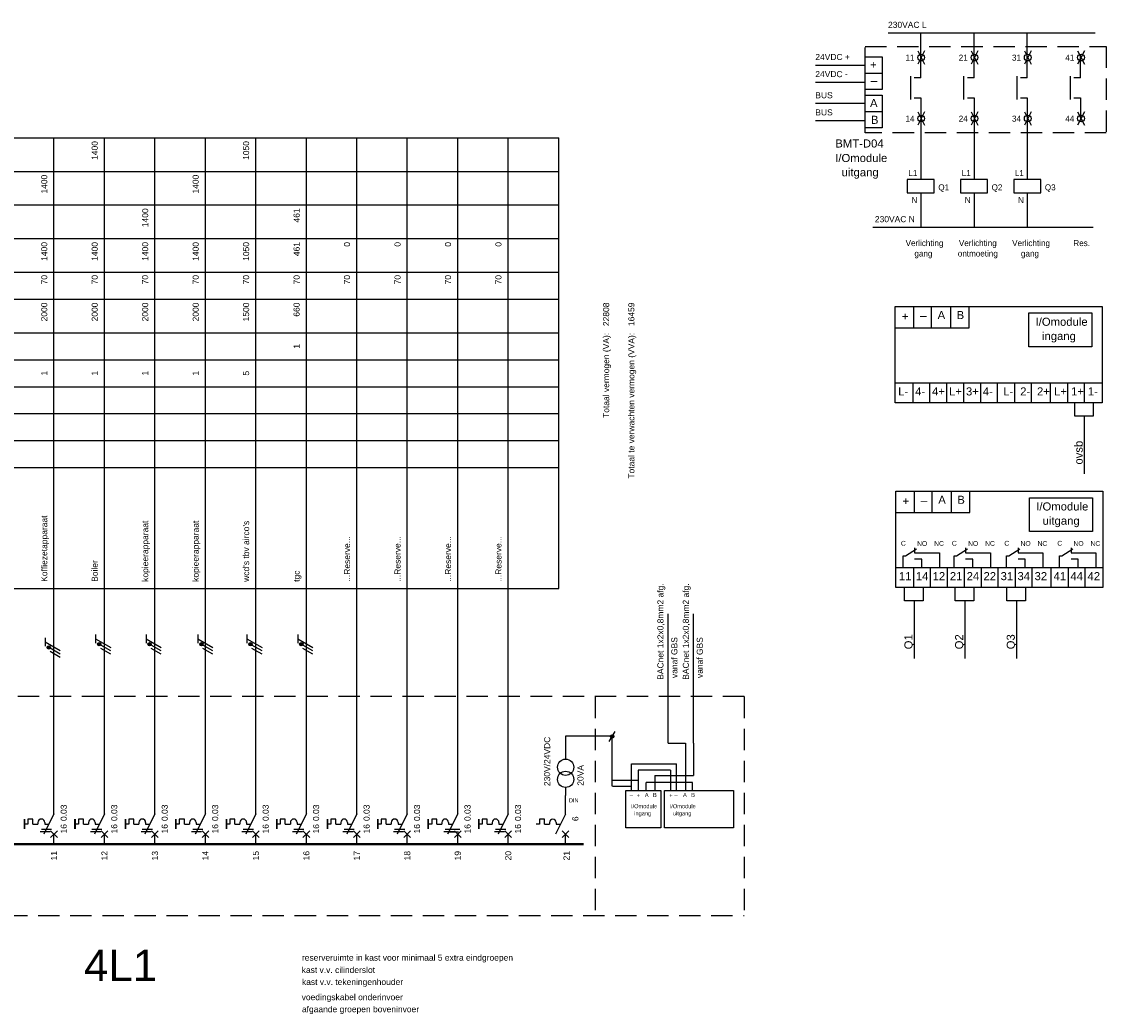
# Model space of a CAD drawing. Extents: x -1048 to 9041, y -525 to 7485.
# Tile 8 of 18: x 1779 to 2101, y -524 to -229. Entities that reach past the tile are written whole.
import ezdxf
from ezdxf.enums import TextEntityAlignment as Align

# ---------------------------------------------------------------- set-up
doc = ezdxf.new("R2010")
doc.units = 0
doc.linetypes.add('HIDDEN', pattern=[9.525, 6.35, -3.175])
doc.layers.get('0').update_dxf_attribs({"linetype": 'CONTINUOUS'})
for name, color, linetype in [('BL$2----', 7, 'CONTINUOUS'), ('EL$1----', 3, 'CONTINUOUS'), ('EL$1----_3L1', 3, 'CONTINUOUS'), ('EL$1----_4L1', 3, 'CONTINUOUS'), ('EL$1----_LK0', 3, 'CONTINUOUS'), ('EL6121--', 3, 'CONTINUOUS'), ('EL6221--', 3, 'CONTINUOUS'), ('EL6522--', 3, 'CONTINUOUS'), ('SHT00006', 7, 'CONTINUOUS')]:
    doc.layers.add(name, color=color, linetype=linetype)
doc.styles.add('BURO-012', font='ARIAL.TTF', dxfattribs={"height": 1.2})
doc.styles.add('BURO-018', font='ARIAL.TTF', dxfattribs={"height": 1.8})
doc.styles.add('EL', font='EB.shx')
doc.styles.get("Standard").update_dxf_attribs({"font": 'ARIAL.TTF'})

# ---------------------------------------------------------------- blocks, each defined once
blk = doc.blocks.new('0302A1_')
at = {"color": 0, "linetype": 'Continuous'}
blk.add_line((-0.87, -1.5), (0.87, 1.5), dxfattribs=at)
at = {"color": 0, "const_width": 0.5}
blk.add_lwpolyline([(-0.25, 0, 1), (0.25, 0, 1)], format="xyb", close=True, dxfattribs=at)
at = {"color": 0, "linetype": 'Continuous'}
blk.add_circle((0, 0), 0.5, dxfattribs=at)
blk = doc.blocks.new('VOLTAGELABEL')
at = {"color": 0}
blk.add_attdef('VOLTAGE', (0, 0), '', height=1.8, dxfattribs=at)
blk = doc.blocks.new('K101')
at = {"color": 0}
for p, q in [((-4, 2), (-4, -2)), ((4, 2), (-4, 2)), ((4, -2), (4, 2)), ((-4, -2), (4, -2))]:
    blk.add_line(p, q, dxfattribs=at)
at = {"style": 'EL'}
for tag, p in [('K1', (-1, 3)), ('LC', (-5, -1)), ('K2', (-1, -5))]:
    blk.add_attdef(tag, text='', height=1.8, dxfattribs=at).set_placement(p, align=Align.RIGHT)
at = {"flags": 11}
for tag, p in [('I1', (0, 2)), ('I2', (0, -2))]:
    blk.add_attdef(tag, p, '', height=1, dxfattribs=at)
at = {"style": 'EL'}
blk.add_attdef('PNAME', (4, -6), '', height=2.5, dxfattribs=at)
blk = doc.blocks.new('K213')
at = {"color": 0}
for p, q in [((-3, -3.5), (-3, 3.5)), ((0, 3), (-2, 3)), ((-2, -3), (0, -3))]:
    blk.add_line(p, q, dxfattribs=at)
at = {"style": 'EL'}
for tag, p in [('1', (-1, 5)), ('2', (-1, -6))]:
    blk.add_attdef(tag, text='', height=1.8, dxfattribs=at).set_placement(p, align=Align.RIGHT)
blk.add_attdef('RNAME', (4, -1.25), '', height=2.5, dxfattribs=at)
at = {"style": 'EL', "flags": 1}
blk.add_attdef('VDB', text='', height=1.8, dxfattribs=at).set_placement((9, -4.25), align=Align.RIGHT)
blk.add_attdef('VDS', (10, -4.25), '', height=1.8, dxfattribs=at)
blk = doc.blocks.new('X107')
at = {"color": 0}
for p, q in [((1, 2), (-1, -2)), ((-1, 2), (1, -2))]:
    blk.add_line(p, q, dxfattribs=at)
blk.add_circle((0, 0), 1, dxfattribs=at)
at = {"style": 'EL'}
for tag, p in [('LC', (-2, 2)), ('ID', (-1.99, -0.93))]:
    blk.add_attdef(tag, text='', height=1.8, dxfattribs=at).set_placement(p, align=Align.RIGHT)
at = {"style": 'EL', "flags": 1}
blk.add_attdef('PNAME', (3, 2), '', height=2.5, dxfattribs=at)
at = {"style": 'EL'}
blk.add_attdef('NO', (2.06, -0.93), '', height=1.8, dxfattribs=at)
blk = doc.blocks.new('B26A')
at = {"color": 0, "linetype": 'Continuous'}
for p, q in [((0, 9), (0, 21)), ((-7.75, 7.5), (-7.75, 6)), ((-6.25, 7.5), (-7.75, 7.5)), ((-6.25, 6), (-6.25, 7.5)), ((-4.75, 6.5), (-4.75, 6)), ((0, 9), (-3, 3)), ((-2.75, 6.5), (-2.75, 6)), ((-7.75, 6), (-8.75, 6)), ((-6.25, 6), (-4.75, 6)), ((-4.12, 3.75), (-1.12, 3.75)), ((-3.75, 4.5), (-0.75, 4.5)), ((-2.75, 6), (-1.5, 6)), ((-1, 4), (1, 2)), ((-1, 2), (1, 4)), ((0, 0), (0, 3))]:
    blk.add_line(p, q, dxfattribs=at)
at = {"color": 0, "const_width": 0.5}
blk.add_lwpolyline([(-8.75, 7.5), (-8.75, 4.5)], dxfattribs=at)
at = {"color": 0, "linetype": 'Continuous'}
blk.add_arc((-3.75, 6.5), 1, 0, 180, dxfattribs=at)
at = {"color": 1, "style": 'BURO-018'}
blk.add_attdef('E_VRIJ1', (-2.95, 11.24), '', height=1.8, rotation=90, dxfattribs=at)
at = {"color": 1, "linetype": 'Continuous', "style": 'BURO-018'}
blk.add_attdef('E_IAAN', text='', height=1.8, rotation=90, dxfattribs=at).set_placement((2, 6.9), align=Align.TOP_LEFT)
blk.add_attdef('E_IIA', text='', height=1.8, rotation=90, dxfattribs=at).set_placement((2, 6), align=Align.TOP_RIGHT)
blk = doc.blocks.new('m1')
at = {"color": 0, "linetype": 'Continuous'}
blk.add_line((0, 21), (0, 33), dxfattribs=at)
blk = doc.blocks.new('b1s')
at = {"color": 0, "linetype": 'Continuous'}
blk.add_line((0, 33), (0, 54), dxfattribs=at)
blk = doc.blocks.new('m1s')
at = {"color": 0, "linetype": 'Continuous'}
blk.add_line((0, 54), (0, 66), dxfattribs=at)

msp = doc.modelspace()

# ---------------------------------------------------------------- linework, layer by layer
at = {"color": 0, "linetype": 'Continuous'}
for p, q in [((1785.78, -412.51), (1785.78, -415.01)), ((1800.78, -411.6), (1800.78, -414.1)), ((1815.76, -411.6), (1815.76, -414.1)), ((1831.14, -411.6), (1831.14, -414.1)), ((1845.73, -411.6), (1845.73, -414.1)), ((1860.84, -411.6), (1860.84, -414.1)), ((1785.78, -413.76), (1790.28, -416.36)), ((1790.28, -417.36), (1787.28, -415.63)), ((1800.78, -412.85), (1805.28, -415.45)), ((1805.28, -416.45), (1802.28, -414.72)), ((1805.28, -417.45), (1802.28, -415.72)), ((1815.76, -412.85), (1820.26, -415.45)), ((1820.26, -416.45), (1817.26, -414.72)), ((1820.26, -417.45), (1817.26, -415.72)), ((1831.14, -412.85), (1835.64, -415.45)), ((1835.64, -416.45), (1832.64, -414.72)), ((1835.64, -417.45), (1832.64, -415.72)), ((1845.73, -412.85), (1850.23, -415.45)), ((1850.23, -416.45), (1847.23, -414.72)), ((1850.23, -417.45), (1847.23, -415.72)), ((1860.84, -412.85), (1865.34, -415.45)), ((1865.34, -416.45), (1862.34, -414.72)), ((1865.34, -417.45), (1862.34, -415.72)), ((1790.28, -418.36), (1787.28, -416.63))]:
    msp.add_line(p, q, dxfattribs=at)
at = {"color": 0, "linetype": 'Continuous', "const_width": 0.5}
for points in [[(1787.1, -415.38, 1), (1786.6, -415.38, 1)], [(1802.1, -414.47, 1), (1801.6, -414.47, 1)], [(1817.08, -414.47, 1), (1816.58, -414.47, 1)], [(1832.45, -414.47, 1), (1831.95, -414.47, 1)], [(1847.05, -414.47, 1), (1846.55, -414.47, 1)], [(1862.16, -414.47, 1), (1861.66, -414.47, 1)]]:
    msp.add_lwpolyline(points, format="xyb", close=True, dxfattribs=at)
at = {"color": 0, "linetype": 'Continuous'}
for centre in [(1786.85, -415.38), (1801.85, -414.47), (1816.83, -414.47), (1832.2, -414.47), (1846.8, -414.47), (1861.91, -414.47)]:
    msp.add_circle(centre, 0.5, dxfattribs=at)
at = {"layer": 'EL$1----', "color": 1, "linetype": 'Continuous'}
for p, q in [((2029.46, -244.7), (2034.55, -244.7)), ((2029.46, -256.07), (2034.55, -256.07))]:
    msp.add_line(p, q, dxfattribs=at)
at = {"layer": 'EL$1----', "color": 1, "linetype": 'HIDDEN'}
for p, q in [((1993.57, -430.03), (1545.6, -430.03)), ((1949.23, -430.03), (1949.23, -495.03)), ((1993.57, -430.03), (1993.57, -495.03)), ((1545.6, -495.03), (1993.57, -495.03))]:
    msp.add_line(p, q, dxfattribs=at)
msp.add_lwpolyline([(2029.48, -236.8), (2101.15, -236.8), (2101.15, -262.44), (2029.48, -262.44)], close=True, dxfattribs=at)
at = {"layer": 'EL$1----', "color": 1, "linetype": 'Continuous'}
for points in [[(2029.46, -239.85), (2034.55, -239.85), (2034.55, -249.55), (2029.46, -249.55)], [(2029.46, -251.23), (2034.55, -251.23), (2034.55, -260.92), (2029.46, -260.92)]]:
    msp.add_lwpolyline(points, close=True, dxfattribs=at)
at = {"layer": 'EL$1----', "const_width": 0.7}
for points in [[(1900.9, -473.9), (1885.9, -473.9)], [(1915.9, -473.9), (1900.9, -473.9)]]:
    msp.add_lwpolyline(points, dxfattribs=at)
at = {"layer": 'EL$1----'}
for points in [[(1915.9, -473.9, 0.7, 0.7, 0), (1900.9, -473.9, 0.7, 0.7, 0)], [(1945.81, -473.9, 0.7, 0.7, 0), (1930.81, -473.9, 0.7, 0.7, 0)]]:
    msp.add_lwpolyline(points, format="xyseb", dxfattribs=at)
at = {"layer": 'EL$1----_4L1', "color": 1}
for p, q in [((1563.4, -263.9), (1938.4, -263.9)), ((1938.4, -397.9), (1938.4, -263.9)), ((1563.4, -273.9), (1938.4, -273.9)), ((1563.4, -283.9), (1938.4, -283.9)), ((1563.4, -293.9), (1938.4, -293.9)), ((1563.4, -303.9), (1938.4, -303.9)), ((1563.4, -311.9), (1938.4, -311.9)), ((1563.4, -321.9), (1938.4, -321.9)), ((1563.4, -329.9), (1938.4, -329.9)), ((1563.4, -337.9), (1938.4, -337.9)), ((1563.4, -345.9), (1938.4, -345.9)), ((1563.4, -353.9), (1938.4, -353.9)), ((1563.4, -361.9), (1938.4, -361.9)), ((1563.4, -397.9), (1938.4, -397.9))]:
    msp.add_line(p, q, dxfattribs=at)
at = {"layer": 'EL$1----_4L1'}
for p, q in [((1788.4, -407.9), (1788.4, -263.9)), ((1803.4, -407.9), (1803.4, -263.9)), ((1818.4, -407.9), (1818.4, -263.9)), ((1833.4, -407.9), (1833.4, -263.9)), ((1848.4, -407.9), (1848.4, -263.9)), ((1863.4, -407.9), (1863.4, -263.9)), ((1878.4, -407.9), (1878.4, -263.9)), ((1893.4, -407.9), (1893.4, -263.9)), ((1908.4, -407.9), (1908.4, -263.9)), ((1923.4, -407.9), (1923.4, -263.9))]:
    msp.add_line(p, q, dxfattribs=at)
for points in [[(1780.9, -473.9, 0.7, 0.7, 0), (1765.9, -473.9, 0.7, 0.7, 0)], [(1795.9, -473.9, 0.7, 0.7, 0), (1780.9, -473.9, 0.7, 0.7, 0)], [(1810.9, -473.9, 0.7, 0.7, 0), (1795.9, -473.9, 0.7, 0.7, 0)], [(1825.9, -473.9, 0.7, 0.7, 0), (1810.9, -473.9, 0.7, 0.7, 0)], [(1840.9, -473.9, 0.7, 0.7, 0), (1825.9, -473.9, 0.7, 0.7, 0)], [(1855.9, -473.9, 0.7, 0.7, 0), (1840.9, -473.9, 0.7, 0.7, 0)], [(1870.9, -473.9, 0.7, 0.7, 0), (1855.9, -473.9, 0.7, 0.7, 0)], [(1885.9, -473.9, 0.7, 0.7, 0), (1870.9, -473.9, 0.7, 0.7, 0)], [(1900.9, -473.9, 0.7, 0.7, 0), (1885.9, -473.9, 0.7, 0.7, 0)], [(1915.9, -473.9, 0.7, 0.7, 0), (1900.9, -473.9, 0.7, 0.7, 0)], [(1930.9, -473.9, 0.7, 0.7, 0), (1915.9, -473.9, 0.7, 0.7, 0)]]:
    msp.add_lwpolyline(points, format="xyseb", dxfattribs=at)
at = {"layer": 'EL$1----_LK0', "linetype": 'Continuous'}
for p, q in [((1940.47, -441.75), (1940.46, -448.61)), ((1954.32, -441.75), (1940.47, -441.75)), ((1940.46, -457.02), (1940.46, -459.42)), ((1940.46, -464.92), (1940.46, -459.42)), ((1932.67, -466.42), (1932.67, -467.92)), ((1934.17, -466.42), (1932.67, -466.42)), ((1934.17, -467.92), (1934.17, -466.42)), ((1940.46, -464.92), (1937.46, -470.92)), ((1905.64, -470.17), (1908.64, -470.17)), ((1906.02, -469.42), (1909.02, -469.42)), ((1932.67, -467.92), (1931.67, -467.92)), ((1934.17, -467.92), (1935.67, -467.92)), ((1935.67, -467.42), (1935.67, -467.92)), ((1937.67, -467.42), (1937.67, -467.92)), ((1937.67, -467.92), (1938.92, -467.92)), ((1939.46, -469.92), (1941.46, -471.92)), ((1939.46, -471.92), (1941.46, -469.92)), ((1940.46, -473.92), (1940.46, -470.92))]:
    msp.add_line(p, q, dxfattribs=at)
for centre in [(1940.46, -451.01), (1940.46, -454.62)]:
    msp.add_circle(centre, 2.41, dxfattribs=at)
msp.add_arc((1936.67, -467.42), 1, 0, 180, dxfattribs=at)
at = {"layer": 'EL6121--', "color": 1, "linetype": 'Continuous'}
for p, q in [((2043.95, -320.39), (2043.95, -314.01)), ((2049.22, -320.39), (2049.22, -314.01)), ((2054.93, -320.39), (2054.93, -314.01)), ((2060.44, -320.39), (2060.44, -314.01)), ((2038.44, -320.39), (2060.44, -320.39)), ((2043.6, -336.71), (2043.6, -342.69)), ((2048.64, -336.71), (2048.64, -342.69)), ((2058.74, -336.71), (2058.74, -342.69)), ((2063.74, -336.71), (2063.74, -342.69)), ((2073.83, -336.71), (2073.83, -342.69)), ((2078.84, -336.71), (2078.84, -342.69)), ((2089.58, -336.71), (2089.58, -342.69)), ((2094.59, -336.71), (2094.59, -342.69)), ((2091.78, -346.69), (2091.78, -342.85)), ((2097.28, -342.85), (2097.28, -346.69)), ((2097.28, -346.69), (2091.78, -346.69)), ((2094.58, -346.8), (2094.58, -363.82)), ((2044.14, -375.29), (2044.14, -368.91)), ((2049.41, -375.29), (2049.41, -368.91)), ((2055.12, -375.29), (2055.12, -368.91)), ((2060.63, -375.29), (2060.63, -368.91)), ((2038.63, -375.29), (2060.63, -375.29)), ((2041.45, -388.2), (2044.71, -386.07)), ((2044.18, -385.79), (2044.18, -387.31)), ((2056.61, -388.2), (2059.86, -386.07)), ((2059.34, -385.79), (2059.34, -387.31)), ((2072.19, -388.2), (2075.45, -386.07)), ((2074.92, -385.79), (2074.92, -387.31)), ((2087.93, -388.2), (2091.19, -386.07)), ((2090.66, -385.79), (2090.66, -387.31)), ((2040.77, -391.47), (2040.77, -388.2)), ((2040.77, -388.2), (2041.45, -388.2)), ((2044.18, -387.31), (2051.54, -387.31)), ((2046.3, -389.13), (2044.18, -389.13)), ((2046.3, -391.58), (2046.3, -389.13)), ((2051.54, -387.31), (2051.54, -391.66)), ((2055.92, -391.47), (2055.92, -388.2)), ((2055.92, -388.2), (2056.61, -388.2)), ((2059.34, -387.31), (2066.7, -387.31)), ((2061.45, -389.13), (2059.34, -389.13)), ((2061.45, -391.58), (2061.45, -389.13)), ((2066.7, -387.31), (2066.7, -391.66)), ((2071.5, -391.47), (2071.5, -388.2)), ((2071.5, -388.2), (2072.19, -388.2)), ((2074.92, -387.31), (2082.28, -387.31)), ((2077.03, -389.13), (2074.92, -389.13)), ((2077.03, -391.58), (2077.03, -389.13)), ((2082.28, -387.31), (2082.28, -391.66)), ((2087.24, -391.47), (2087.24, -388.2)), ((2087.24, -388.2), (2087.93, -388.2)), ((2090.66, -387.31), (2098.02, -387.31)), ((2092.77, -389.13), (2090.66, -389.13)), ((2092.77, -391.58), (2092.77, -389.13)), ((2098.02, -387.31), (2098.02, -391.66)), ((2043.8, -391.61), (2043.8, -397.59)), ((2048.83, -391.61), (2048.83, -397.59)), ((2058.93, -391.61), (2058.93, -397.59)), ((2063.94, -391.61), (2063.94, -397.59)), ((2074.03, -391.61), (2074.03, -397.59)), ((2079.03, -391.61), (2079.03, -397.59)), ((2089.77, -391.61), (2089.77, -397.59)), ((2094.78, -391.61), (2094.78, -397.59)), ((2041.22, -401.59), (2041.22, -397.75)), ((2046.73, -397.75), (2046.73, -401.59)), ((2056.28, -401.59), (2056.28, -397.75)), ((2061.79, -397.75), (2061.79, -401.59)), ((2071.63, -401.59), (2071.63, -397.75)), ((2077.13, -397.75), (2077.13, -401.59)), ((2046.73, -401.59), (2041.22, -401.59)), ((2044.03, -401.7), (2044.03, -418.72)), ((2061.79, -401.59), (2056.28, -401.59)), ((2059.09, -401.7), (2059.09, -418.72)), ((2077.13, -401.59), (2071.63, -401.59)), ((2074.43, -401.7), (2074.43, -418.72)), ((1954.32, -456.64), (1954.32, -441.75)), ((1959.99, -457.95), (1959.99, -450)), ((1959.99, -450), (1973.46, -450)), ((1973.46, -457.95), (1973.46, -450)), ((1971.59, -451.86), (1962.02, -451.86)), ((1962.02, -451.86), (1962.02, -457.95)), ((1971.59, -451.86), (1971.59, -457.9)), ((1962.02, -454.98), (1954.38, -454.98)), ((1954.38, -456.64), (1959.99, -456.64))]:
    msp.add_line(p, q, dxfattribs=at)
at = {"layer": 'EL6121--', "linetype": 'Continuous'}
for p, q in [((2038.44, -336.71), (2099.99, -336.71)), ((2053.64, -336.71), (2053.64, -342.69)), ((2068.75, -336.71), (2068.75, -342.69)), ((2084.5, -336.71), (2084.5, -342.69)), ((2038.63, -391.61), (2100.18, -391.61)), ((2053.83, -391.61), (2053.83, -397.59)), ((2068.94, -391.61), (2068.94, -397.59)), ((2084.69, -391.61), (2084.69, -397.59)), ((1970.92, -443.86), (1976.06, -443.86)), ((1976.06, -443.86), (1976.06, -457.88)), ((1978.47, -443.86), (1978.47, -453.44)), ((1966.99, -453.44), (1966.99, -457.88)), ((1966.99, -453.44), (1978.47, -453.44)), ((1978.16, -455.52), (1964.44, -455.52)), ((1964.44, -457.88), (1964.44, -455.52)), ((1978.16, -457.88), (1978.16, -455.52))]:
    msp.add_line(p, q, dxfattribs=at)
for points in [[(2038.43, -314.02), (2099.93, -314.02), (2099.93, -342.69), (2038.43, -342.69)], [(2038.62, -368.92), (2100.13, -368.92), (2100.13, -397.59), (2038.62, -397.59)], [(1958.33, -457.94), (1968.72, -457.94), (1968.72, -469.01), (1958.33, -469.01)], [(1969.83, -457.94), (1990.39, -457.94), (1990.39, -469.01), (1969.83, -469.01)]]:
    msp.add_lwpolyline(points, close=True, dxfattribs=at)
at = {"layer": 'EL6121--', "color": 1, "linetype": 'Continuous'}
for points in [[(2078.11, -316), (2096.88, -316), (2096.88, -326.06), (2078.11, -326.06)], [(2078.3, -370.9), (2097.07, -370.9), (2097.07, -380.97), (2078.3, -380.97)]]:
    msp.add_lwpolyline(points, close=True, dxfattribs=at)
at = {"layer": 'EL6522--'}
for p, q in [((1970.92, -443.86), (1970.92, -405.38)), ((1978.47, -443.86), (1978.47, -405.38))]:
    msp.add_line(p, q, dxfattribs=at)
at = {"layer": 'SHT00006', "color": 7}
for points in [[(2036.36, -232.75), (2097.79, -232.75)], [(2014.75, -242.3), (2029.46, -242.3)], [(2014.75, -247.4), (2029.46, -247.4)], [(2014.75, -253.68), (2029.46, -253.68)], [(2014.75, -258.77), (2029.46, -258.77)], [(2031.74, -290.51), (2097.22, -290.51)]]:
    msp.add_lwpolyline(points, dxfattribs=at)
at = {"layer": 'SHT00006', "linetype": 'Continuous'}
for points in [[(2046.02, -246.06), (2046.02, -232.61)], [(2061.85, -246.06), (2061.85, -232.61)], [(2077.67, -246.06), (2077.67, -232.61)], [(2093.52, -246.06), (2093.52, -239.22)], [(2046.02, -252.06), (2046.02, -260.66)], [(2061.85, -252.06), (2061.85, -260.66)], [(2077.67, -252.06), (2077.67, -260.66)], [(2093.52, -252.06), (2093.52, -258.77)]]:
    msp.add_lwpolyline(points, dxfattribs=at)
at = {"layer": 'SHT00006'}
for points in [[(2046, -259.91), (2046, -265.32)], [(2046, -259.91), (2046, -265.32)], [(2061.83, -259.91), (2061.83, -265.32)], [(2061.83, -259.91), (2061.83, -265.32)], [(2077.65, -259.91), (2077.65, -265.32)], [(2077.65, -259.91), (2077.65, -265.32)], [(2046, -265.32), (2046, -276.32)], [(2061.83, -265.32), (2061.83, -276.32)], [(2077.65, -265.32), (2077.65, -276.32)], [(2046, -280.32), (2046, -290.51)], [(2061.83, -280.32), (2061.83, -290.51)], [(2077.65, -280.32), (2077.65, -290.51)]]:
    msp.add_lwpolyline(points, dxfattribs=at)

# ---------------------------------------------------------------- block references
at = {"layer": 'EL$1----'}
msp.add_blockref('0302A1_', (1954.32, -441.85), dxfattribs=at)
at = {"layer": 'EL$1----_4L1'}
for name, p in [('m1s', (1788.4, -473.9)), ('m1s', (1803.4, -473.9)), ('m1s', (1818.4, -473.9)), ('m1s', (1833.4, -473.9)), ('m1s', (1848.4, -473.9)), ('m1s', (1863.4, -473.9)), ('m1s', (1878.4, -473.9)), ('m1s', (1893.4, -473.9)), ('m1s', (1908.4, -473.9)), ('m1s', (1923.4, -473.9)), ('b1s', (1788.4, -473.9)), ('b1s', (1803.4, -473.9)), ('b1s', (1818.4, -473.9)), ('b1s', (1833.4, -473.9)), ('b1s', (1848.4, -473.9)), ('b1s', (1863.4, -473.9)), ('b1s', (1878.4, -473.9)), ('b1s', (1893.4, -473.9)), ('b1s', (1908.4, -473.9)), ('b1s', (1923.4, -473.9)), ('m1', (1788.4, -473.9)), ('m1', (1803.4, -473.9)), ('m1', (1818.4, -473.9)), ('m1', (1833.4, -473.9)), ('m1', (1848.4, -473.9)), ('m1', (1863.4, -473.9)), ('m1', (1878.4, -473.9)), ('m1', (1893.4, -473.9)), ('m1', (1908.4, -473.9)), ('m1', (1923.4, -473.9))]:
    msp.add_blockref(name, p, dxfattribs=at)
for p in [(1788.4, -473.9), (1803.4, -473.9), (1818.4, -473.9), (1833.4, -473.9), (1848.4, -473.9), (1863.4, -473.9), (1878.4, -473.9), (1893.4, -473.9), (1908.4, -473.9), (1923.4, -473.9)]:
    msp.add_blockref('B26A', p, dxfattribs=at).add_auto_attribs({'E_IIA': '16', 'E_IAAN': '0.03'})
at = {"layer": 'SHT00006'}
for name, p, values in [('VOLTAGELABEL', (2036.28, -231.25), {'VOLTAGE': '230VAC L'}), ('X107', (2046.13, -240.08), {'ID': '11'}), ('X107', (2061.96, -240.08), {'ID': '21'}), ('X107', (2077.79, -240.08), {'ID': '31'}), ('X107', (2093.63, -240.08), {'ID': '41'}), ('VOLTAGELABEL', (2014.67, -240.8), {'VOLTAGE': '24VDC +'}), ('VOLTAGELABEL', (2014.67, -245.9), {'VOLTAGE': '24VDC -'}), ('VOLTAGELABEL', (2014.67, -252.18), {'VOLTAGE': 'BUS'}), ('VOLTAGELABEL', (2014.67, -257.27), {'VOLTAGE': 'BUS'}), ('X107', (2046.13, -258.21), {'ID': '14'}), ('X107', (2061.96, -258.21), {'ID': '24'}), ('X107', (2077.79, -258.21), {'ID': '34'}), ('X107', (2093.63, -258.21), {'ID': '44'}), ('K101', (2046, -278.32), {'K1': 'L1', 'K2': 'N'}), ('K101', (2061.83, -278.32), {'K1': 'L1', 'K2': 'N'}), ('K101', (2077.65, -278.32), {'K1': 'L1', 'K2': 'N'}), ('VOLTAGELABEL', (2032.37, -289.01), {'VOLTAGE': '230VAC N'})]:
    msp.add_blockref(name, p, dxfattribs=at).add_auto_attribs(values)
at = {"layer": 'SHT00006', "color": 0, "linetype": 'Continuous'}
for p in [(2046.02, -249.06), (2061.85, -249.06), (2077.67, -249.06), (2093.52, -249.06)]:
    msp.add_blockref('K213', p, dxfattribs=at)

# ---------------------------------------------------------------- texts
at = {"color": 1, "linetype": 'Continuous', "style": 'BURO-018'}
msp.add_attdef('6', text='', height=1.8, rotation=90, dxfattribs=at).set_placement((1942.46, -467.02), align=Align.TOP_LEFT)
at = {"layer": 'BL$2----', "color": 4, "linetype": 'Continuous', "style": 'BURO-012'}
msp.add_text('4L1', height=9.31, dxfattribs=at).set_placement((1797.32, -514.56))
at = {"layer": 'EL$1----', "color": 2, "linetype": 'Continuous', "style": 'BURO-018'}
for s, p in [('BACnet 1x2x0,8mm2 afg. ', (1969.54, -425.01)), ('BACnet 1x2x0,8mm2 afg. ', (1977.09, -425.01)), ('vanaf GBS', (1973.68, -424.51)), ('vanaf GBS', (1981.23, -424.51))]:
    msp.add_text(s, height=1.8, rotation=90, dxfattribs=at).set_placement(p)
at = {"layer": 'EL$1----', "color": 1, "linetype": 'Continuous', "style": 'BURO-018'}
for s, p in [('230V/24VDC', (1935.87, -456.61)), ('20VA', (1945.78, -456.5))]:
    msp.add_text(s, height=1.8, rotation=90, dxfattribs=at).set_placement(p)
at = {"layer": 'EL$1----', "color": 2, "linetype": 'Continuous', "style": 'BURO-018'}
for s, p in [('reserveruimte in kast voor minimaal 5 extra eindgroepen', (1862.09, -508.5)), ('kast v.v. cilinderslot', (1862.02, -512.16)), ('kast v.v. tekeningenhouder', (1862.1, -515.73)), ('voedingskabel onderinvoer', (1862.02, -520.25)), ('afgaande groepen boveninvoer', (1862.1, -523.83))]:
    msp.add_text(s, height=1.8, dxfattribs=at).set_placement(p)
at = {"layer": 'EL$1----_3L1', "color": 1, "style": 'BURO-018'}
msp.add_text('21', height=1.8, rotation=90, dxfattribs=at).set_placement((1940.73, -475.9), align=Align.MIDDLE_RIGHT)
at = {"layer": 'EL$1----_4L1', "color": 1, "style": 'BURO-018'}
for s, p in [('1400', (1801.4, -264.9)), ('1050', (1846.4, -264.9)), ('1400', (1786.4, -274.9)), ('1400', (1831.4, -274.9)), ('1400', (1816.4, -284.9)), ('461', (1861.4, -284.9)), ('1400', (1786.4, -294.9)), ('1400', (1801.4, -294.9)), ('1400', (1816.4, -294.9)), ('1400', (1831.4, -294.9)), ('1050', (1846.4, -294.9)), ('461', (1861.4, -294.9)), ('0', (1876.4, -294.9)), ('0', (1891.4, -294.9)), ('0', (1906.4, -294.9)), ('0', (1921.4, -294.9)), ('70', (1786.4, -304.7)), ('70', (1801.4, -304.7)), ('70', (1816.4, -304.7)), ('70', (1831.4, -304.7)), ('70', (1846.4, -304.7)), ('70', (1861.4, -304.7)), ('70', (1876.4, -304.7)), ('70', (1891.4, -304.7)), ('70', (1906.4, -304.7)), ('70', (1921.4, -304.7)), ('2000', (1786.4, -312.9)), ('2000', (1801.4, -312.9)), ('2000', (1816.4, -312.9)), ('2000', (1831.4, -312.9)), ('1500', (1846.4, -312.9)), ('660', (1861.4, -312.9)), ('22808', (1953.4, -312.9)), ('16459', (1960.9, -312.9)), ('Totaal vermogen (VA):', (1953.4, -321.9)), ('Totaal te verwachten vermogen (VVA):', (1960.9, -321.9))]:
    msp.add_text(s, height=1.8, rotation=90, dxfattribs=at).set_placement(p, align=Align.RIGHT)
for s, p in [('1', (1861.4, -325.9)), ('1', (1786.4, -333.9)), ('1', (1801.4, -333.9)), ('1', (1816.4, -333.9)), ('1', (1831.4, -333.9)), ('5', (1846.4, -333.9))]:
    msp.add_text(s, height=1.8, rotation=90, dxfattribs=at).set_placement(p, align=Align.CENTER)
for s, p in [('Koffiezetapparaat', (1786.4, -395.9)), ('kopieerapparaat', (1816.4, -395.9)), ('kopieerapparaat', (1831.4, -395.9)), ("wcd's tbv airco's", (1846.4, -395.9)), ('...Reserve...', (1876.4, -395.9)), ('...Reserve...', (1891.4, -395.9)), ('...Reserve...', (1906.4, -395.9)), ('...Reserve...', (1921.4, -395.9)), ('Boiler', (1801.4, -395.9)), ('tgc', (1861.4, -395.9))]:
    msp.add_text(s, height=1.8, rotation=90, dxfattribs=at).set_placement(p)
for s, p in [('11', (1788.4, -475.9)), ('12', (1803.4, -475.9)), ('13', (1818.4, -475.9)), ('14', (1833.4, -475.9)), ('15', (1848.4, -475.9)), ('16', (1863.4, -475.9)), ('17', (1878.4, -475.9)), ('18', (1893.4, -475.9)), ('19', (1908.4, -475.9)), ('20', (1923.4, -475.9))]:
    msp.add_text(s, height=1.8, rotation=90, dxfattribs=at).set_placement(p, align=Align.MIDDLE_RIGHT)
at = {"layer": 'EL6221--', "color": 1, "linetype": 'Continuous', "style": 'BURO-012'}
for s, height, p in [('+', 2.4, (2030.93, -243.42)), ('_', 2.4, (2031.2, -246.62)), ('A', 2.4, (2030.93, -254.79)), ('B', 2.4, (2031.2, -259.78)), ('BMT-D04', 2.4, (2020.62, -266.81)), ('I/Omodule', 2.4, (2020.59, -271.13)), ('uitgang', 2.4, (2022.49, -275.37)), ('A', 2.4, (2051.02, -317.81)), ('B', 2.4, (2056.67, -317.81)), ('+', 2.4, (2040.41, -318.18)), ('_', 2.4, (2045.85, -316.46)), ('I/Omodule', 2.4, (2080.13, -319.8)), ('ingang', 2.4, (2082.04, -324.04)), ('L-', 2.4, (2039.31, -340.51)), ('4-', 2.4, (2044.35, -340.51)), ('4+', 2.4, (2049.35, -340.51)), ('L+', 2.4, (2054.45, -340.51)), ('3+', 2.4, (2059.45, -340.51)), ('4-', 2.4, (2064.46, -340.51)), ('L-', 2.4, (2070.52, -340.51)), ('2-', 2.4, (2075.55, -340.51)), ('2+', 2.4, (2080.55, -340.51)), ('L+', 2.4, (2085.65, -340.51)), ('1+', 2.4, (2090.66, -340.51)), ('1-', 2.4, (2095.66, -340.51)), ('A', 2.4, (2051.21, -372.71)), ('B', 2.4, (2056.87, -372.71)), ('+', 2.4, (2040.6, -373.08)), ('_', 2.4, (2046.04, -371.36)), ('I/Omodule', 2.4, (2080.33, -374.7)), ('uitgang', 2.4, (2082.23, -378.94)), ('C', 1.44, (2040.11, -385.17)), ('NO', 1.44, (2044.91, -385.22)), ('NC', 1.44, (2049.98, -385.22)), ('C', 1.44, (2055.26, -385.17)), ('NO', 1.44, (2060.07, -385.22)), ('NC', 1.44, (2065.13, -385.22)), ('C', 1.44, (2070.85, -385.17)), ('NO', 1.44, (2075.65, -385.22)), ('NC', 1.44, (2080.71, -385.22)), ('C', 1.44, (2086.59, -385.17)), ('NO', 1.44, (2091.39, -385.22)), ('NC', 1.44, (2096.45, -385.22)), ('11', 2.4, (2039.51, -395.41)), ('14', 2.4, (2044.54, -395.41)), ('12', 2.4, (2049.54, -395.41)), ('21', 2.4, (2054.64, -395.41)), ('24', 2.4, (2059.65, -395.41)), ('22', 2.4, (2064.65, -395.41)), ('31', 2.4, (2069.74, -395.41)), ('34', 2.4, (2074.74, -395.41)), ('32', 2.4, (2079.82, -395.41)), ('41', 2.4, (2085.48, -395.41)), ('44', 2.4, (2090.49, -395.41)), ('42', 2.4, (2095.57, -395.41)), ('DIN', 1.2, (1941.42, -461.47)), ('_', 1.2, (1959.54, -459.16)), ('+', 1.2, (1961.55, -460.02)), ('A', 1.2, (1964, -459.84)), ('B', 1.2, (1966.42, -459.84)), ('+', 1.2, (1971.25, -460.02)), ('_', 1.2, (1972.84, -459.16)), ('A', 1.2, (1975.35, -459.84)), ('B', 1.2, (1977.77, -459.84)), ('I/Omodule', 1.2, (1959.9, -463.2)), ('ingang', 1.2, (1960.85, -465.32)), ('I/Omodule', 1.2, (1971.39, -463.2)), ('uitgang', 1.2, (1972.35, -465.32))]:
    msp.add_text(s, height=height, dxfattribs=at).set_placement(p)
for s, p in [('ovsb', (2094.11, -361.06)), ('Q1', (2043.55, -415.96)), ('Q2', (2058.61, -415.96)), ('Q3', (2073.95, -415.96))]:
    msp.add_text(s, height=2.4, rotation=90, dxfattribs=at).set_placement(p)
at = {"layer": 'SHT00006', "style": 'EL'}
for s, p in [('Q1', (2052.83, -279.56)), ('Q2', (2068.67, -279.56)), ('Q3', (2084.49, -279.56)), ('Verlichting', (2047.13, -296.12)), ('Verlichting', (2062.96, -296.12)), ('Verlichting', (2078.79, -296.12)), ('Res.', (2093.83, -296.12)), ('gang ', (2047.13, -299.21)), ('ontmoeting', (2062.96, -299.21)), ('gang ', (2078.79, -299.21))]:
    msp.add_text(s, height=1.8, dxfattribs=at).set_placement(p, align=Align.CENTER)

doc.saveas('drawing.dxf')
